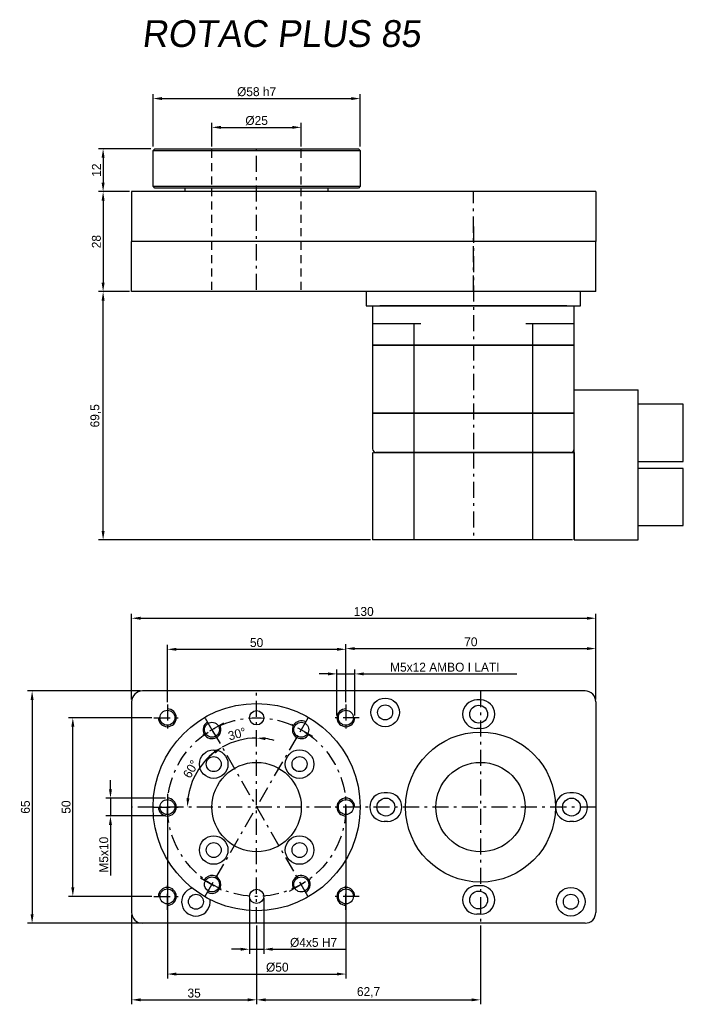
# Model space of a CAD drawing. Extents: x 1096 to 1282, y 499 to 775.
import ezdxf

# ---------------------------------------------------------------- set-up
doc = ezdxf.new("R2010")
doc.units = 0
doc.header["$LTSCALE"] = 0.75
doc.linetypes.add('PL2', pattern=[11, 6, -2, 1, -2])
doc.linetypes.add('TR2', pattern=[5, 3, -2])
doc.layers.get('0').update_dxf_attribs({"linetype": 'CONTINUOUS'})
doc.layers.get('DEFPOINTS').update_dxf_attribs({"linetype": 'CONTINUOUS'})
for name, color, linetype in [('ASSI', 241, 'PL2'), ('BORDO1', 7, 'CONTINUOUS'), ('QUOTE', 60, 'CONTINUOUS'), ('TRATTEGGI', 1, 'TR2'), ('VISIBILE__ISO_', 7, 'CONTINUOUS')]:
    doc.layers.add(name, color=color, linetype=linetype)
doc.styles.add('25TXT', font='txt', dxfattribs={"oblique": 7, "height": 2.5})
doc.dimstyles.get("Standard").update_dxf_attribs({"dimtxt": 0.18, "dimasz": 0.18, "dimexe": 0.18, "dimexo": 0.0625, "dimgap": 0.09, "dimtad": 0, "dimtih": 1, "dimtoh": 1, "dimdec": 4, "dimzin": 0, "dimdsep": 46, "dimtxsty": 'STANDARD', "dimcen": 0.09, "dimadec": 0, "dimazin": 0, "dimtfac": 1, "dimtdec": 4, "dimtofl": 0, "dimtmove": 0, "dimatfit": 3, "dimfxl": 1, "dimtolj": 1, "dimtzin": 0, "dimarcsym": 0})

# ---------------------------------------------------------------- blocks, each defined once
blk = doc.blocks.new('*D51')
at = {"layer": 'DEFPOINTS', "color": 0, "transparency": 16777216}
for p in [(1191.29, 752.79), (1133.29, 738.74), (1191.29, 738.74)]:
    blk.add_point(p, dxfattribs=at)
at = {"layer": 'QUOTE', "color": 0, "lineweight": -2, "transparency": 16777216}
for p, q in [((1133.29, 739.37), (1133.29, 754.04)), ((1135.79, 752.79), (1188.79, 752.79)), ((1191.29, 739.37), (1191.29, 754.04))]:
    blk.add_line(p, q, dxfattribs=at)
at = {"layer": 'QUOTE', "color": 0, "transparency": 16777216}
for points in [[(1135.79, 753.21), (1135.79, 752.37), (1133.29, 752.79)], [(1188.79, 753.21), (1188.79, 752.37), (1191.29, 752.79)]]:
    blk.add_solid(points, dxfattribs=at)
at = {"layer": 'QUOTE', "color": 0, "transparency": 16777216, "insert": (1162.29, 754.67), "char_height": 2.5, "attachment_point": 5}
blk.add_mtext('\\A1;%%c58 h7', dxfattribs=at)
blk = doc.blocks.new('*D52')
at = {"layer": 'DEFPOINTS', "color": 0, "transparency": 16777216}
for p in [(1133.29, 738.74), (1119.3, 726.74), (1127.29, 726.74)]:
    blk.add_point(p, dxfattribs=at)
at = {"layer": 'QUOTE', "color": 0, "lineweight": -2, "transparency": 16777216}
for p, q in [((1132.67, 738.74), (1118.05, 738.74)), ((1119.3, 736.24), (1119.3, 729.24)), ((1126.67, 726.74), (1118.05, 726.74))]:
    blk.add_line(p, q, dxfattribs=at)
at = {"layer": 'QUOTE', "color": 0, "transparency": 16777216}
for points in [[(1118.89, 736.24), (1119.72, 736.24), (1119.3, 738.74)], [(1118.89, 729.24), (1119.72, 729.24), (1119.3, 726.74)]]:
    blk.add_solid(points, dxfattribs=at)
at = {"layer": 'QUOTE', "color": 0, "transparency": 16777216, "insert": (1117.43, 732.74), "char_height": 2.5, "attachment_point": 5, "rotation": 90}
blk.add_mtext('\\A1;12', dxfattribs=at)
blk = doc.blocks.new('*D53')
at = {"layer": 'DEFPOINTS', "color": 0, "transparency": 16777216}
for p in [(1127.29, 726.74), (1119.3, 698.74), (1127.29, 698.74)]:
    blk.add_point(p, dxfattribs=at)
at = {"layer": 'QUOTE', "color": 0, "lineweight": -2, "transparency": 16777216}
for p, q in [((1126.67, 726.74), (1118.05, 726.74)), ((1119.3, 724.24), (1119.3, 701.24)), ((1126.67, 698.74), (1118.05, 698.74))]:
    blk.add_line(p, q, dxfattribs=at)
at = {"layer": 'QUOTE', "color": 0, "transparency": 16777216}
for points in [[(1118.89, 724.24), (1119.72, 724.24), (1119.3, 726.74)], [(1118.89, 701.24), (1119.72, 701.24), (1119.3, 698.74)]]:
    blk.add_solid(points, dxfattribs=at)
at = {"layer": 'QUOTE', "color": 0, "transparency": 16777216, "insert": (1117.43, 712.74), "char_height": 2.5, "attachment_point": 5, "rotation": 90}
blk.add_mtext('\\A1;28', dxfattribs=at)
blk = doc.blocks.new('*D57')
at = {"layer": 'DEFPOINTS', "color": 0, "transparency": 16777216}
for p in [(1137.29, 554.46), (1187.29, 554.46), (1187.29, 507.72)]:
    blk.add_point(p, dxfattribs=at)
at = {"layer": 'QUOTE', "color": 0, "lineweight": -2, "transparency": 16777216}
for p, q in [((1137.29, 553.84), (1137.29, 506.47)), ((1187.29, 553.84), (1187.29, 506.47)), ((1139.79, 507.72), (1184.79, 507.72))]:
    blk.add_line(p, q, dxfattribs=at)
at = {"layer": 'QUOTE', "color": 0, "transparency": 16777216}
for points in [[(1139.79, 508.14), (1139.79, 507.31), (1137.29, 507.72)], [(1184.79, 508.14), (1184.79, 507.31), (1187.29, 507.72)]]:
    blk.add_solid(points, dxfattribs=at)
at = {"layer": 'QUOTE', "color": 0, "transparency": 16777216, "insert": (1168.09, 509.6), "char_height": 2.5, "attachment_point": 5}
blk.add_mtext('\\A1;%%c50', dxfattribs=at)
blk = doc.blocks.new('*D58')
at = {"layer": 'DEFPOINTS', "color": 0, "transparency": 16777216}
for p in [(1110.82, 579.46), (1133.54, 579.46), (1133.54, 529.47)]:
    blk.add_point(p, dxfattribs=at)
at = {"layer": 'QUOTE', "color": 0, "lineweight": -2, "transparency": 16777216}
for p, q in [((1132.92, 579.46), (1109.57, 579.46)), ((1110.82, 531.97), (1110.82, 576.96)), ((1132.92, 529.47), (1109.57, 529.47))]:
    blk.add_line(p, q, dxfattribs=at)
at = {"layer": 'QUOTE', "color": 0, "transparency": 16777216}
for points in [[(1110.4, 576.96), (1111.24, 576.96), (1110.82, 579.46)], [(1110.4, 531.97), (1111.24, 531.97), (1110.82, 529.47)]]:
    blk.add_solid(points, dxfattribs=at)
at = {"layer": 'QUOTE', "color": 0, "transparency": 16777216, "insert": (1108.94, 554.46), "char_height": 2.5, "attachment_point": 5, "rotation": 90}
blk.add_mtext('\\A1;50', dxfattribs=at)
blk = doc.blocks.new('*D59')
at = {"layer": 'DEFPOINTS', "color": 0, "transparency": 16777216}
for p in [(1187.29, 598.62), (1137.3, 583.21), (1187.29, 583.21)]:
    blk.add_point(p, dxfattribs=at)
at = {"layer": 'QUOTE', "color": 0, "lineweight": -2, "transparency": 16777216}
for p, q in [((1137.3, 583.84), (1137.3, 599.87)), ((1139.8, 598.62), (1184.79, 598.62)), ((1187.29, 583.84), (1187.29, 599.87))]:
    blk.add_line(p, q, dxfattribs=at)
at = {"layer": 'QUOTE', "color": 0, "transparency": 16777216}
for points in [[(1139.8, 599.04), (1139.8, 598.21), (1137.3, 598.62)], [(1184.79, 599.04), (1184.79, 598.21), (1187.29, 598.62)]]:
    blk.add_solid(points, dxfattribs=at)
at = {"layer": 'QUOTE', "color": 0, "transparency": 16777216, "insert": (1162.29, 600.5), "char_height": 2.5, "attachment_point": 5}
blk.add_mtext('\\A1;50', dxfattribs=at)
blk = doc.blocks.new('*D60')
at = {"layer": 'DEFPOINTS', "color": 0, "transparency": 16777216}
for p in [(1257.29, 598.83), (1187.29, 583.21), (1257.29, 583.96)]:
    blk.add_point(p, dxfattribs=at)
at = {"layer": 'QUOTE', "color": 0, "lineweight": -2, "transparency": 16777216}
for p, q in [((1187.29, 583.84), (1187.29, 600.08)), ((1189.79, 598.83), (1254.79, 598.83)), ((1257.29, 584.59), (1257.29, 600.08))]:
    blk.add_line(p, q, dxfattribs=at)
at = {"layer": 'QUOTE', "color": 0, "transparency": 16777216}
for points in [[(1189.79, 599.25), (1189.79, 598.41), (1187.29, 598.83)], [(1254.79, 599.25), (1254.79, 598.41), (1257.29, 598.83)]]:
    blk.add_solid(points, dxfattribs=at)
at = {"layer": 'QUOTE', "color": 0, "transparency": 16777216, "insert": (1222.29, 600.71), "char_height": 2.5, "attachment_point": 5}
blk.add_mtext('\\A1;70', dxfattribs=at)
blk = doc.blocks.new('*D61')
at = {"layer": 'DEFPOINTS', "color": 0, "transparency": 16777216}
for p in [(1257.29, 607.32), (1127.29, 583.96), (1257.29, 583.96)]:
    blk.add_point(p, dxfattribs=at)
at = {"layer": 'QUOTE', "color": 0, "lineweight": -2, "transparency": 16777216}
for p, q in [((1127.29, 584.59), (1127.29, 608.57)), ((1129.79, 607.32), (1254.79, 607.32)), ((1257.29, 584.59), (1257.29, 608.57))]:
    blk.add_line(p, q, dxfattribs=at)
at = {"layer": 'QUOTE', "color": 0, "transparency": 16777216}
for points in [[(1129.79, 607.74), (1129.79, 606.9), (1127.29, 607.32)], [(1254.79, 607.74), (1254.79, 606.9), (1257.29, 607.32)]]:
    blk.add_solid(points, dxfattribs=at)
at = {"layer": 'QUOTE', "color": 0, "transparency": 16777216, "insert": (1192.29, 609.2), "char_height": 2.5, "attachment_point": 5}
blk.add_mtext('\\A1;130', dxfattribs=at)
blk = doc.blocks.new('*D62')
at = {"layer": 'DEFPOINTS', "color": 0, "transparency": 16777216}
for p in [(1174.79, 744.73), (1149.79, 738.74), (1174.79, 738.74)]:
    blk.add_point(p, dxfattribs=at)
at = {"layer": 'QUOTE', "color": 0, "lineweight": -2, "transparency": 16777216}
for p, q in [((1149.79, 739.37), (1149.79, 745.98)), ((1152.29, 744.73), (1172.29, 744.73)), ((1174.79, 739.37), (1174.79, 745.98))]:
    blk.add_line(p, q, dxfattribs=at)
at = {"layer": 'QUOTE', "color": 0, "transparency": 16777216}
for points in [[(1152.29, 745.15), (1152.29, 744.31), (1149.79, 744.73)], [(1172.29, 745.15), (1172.29, 744.31), (1174.79, 744.73)]]:
    blk.add_solid(points, dxfattribs=at)
at = {"layer": 'QUOTE', "color": 0, "transparency": 16777216, "insert": (1162.29, 746.61), "char_height": 2.5, "attachment_point": 5}
blk.add_mtext('\\A1;%%c25', dxfattribs=at)
blk = doc.blocks.new('*D63')
at = {"layer": 'DEFPOINTS', "color": 0, "transparency": 16777216}
for p in [(1127.29, 524.96), (1162.29, 521.96), (1162.29, 500.5)]:
    blk.add_point(p, dxfattribs=at)
at = {"layer": 'QUOTE', "color": 0, "lineweight": -2, "transparency": 16777216}
for p, q in [((1127.29, 524.34), (1127.29, 499.25)), ((1162.29, 521.34), (1162.29, 499.25)), ((1129.79, 500.5), (1159.79, 500.5))]:
    blk.add_line(p, q, dxfattribs=at)
at = {"layer": 'QUOTE', "color": 0, "transparency": 16777216}
for points in [[(1129.79, 500.92), (1129.79, 500.09), (1127.29, 500.5)], [(1159.79, 500.92), (1159.79, 500.09), (1162.29, 500.5)]]:
    blk.add_solid(points, dxfattribs=at)
at = {"layer": 'QUOTE', "color": 0, "transparency": 16777216, "insert": (1144.79, 502.38), "char_height": 2.5, "attachment_point": 5}
blk.add_mtext('\\A1;35', dxfattribs=at)
blk = doc.blocks.new('*D64')
at = {"layer": 'DEFPOINTS', "color": 0, "transparency": 16777216}
for p in [(1162.29, 521.96), (1224.99, 521.96), (1224.99, 500.5)]:
    blk.add_point(p, dxfattribs=at)
at = {"layer": 'QUOTE', "color": 0, "lineweight": -2, "transparency": 16777216}
for p, q in [((1162.29, 521.34), (1162.29, 499.25)), ((1224.99, 521.34), (1224.99, 499.25)), ((1164.79, 500.5), (1222.49, 500.5))]:
    blk.add_line(p, q, dxfattribs=at)
at = {"layer": 'QUOTE', "color": 0, "transparency": 16777216}
for points in [[(1164.79, 500.92), (1164.79, 500.09), (1162.29, 500.5)], [(1222.49, 500.92), (1222.49, 500.09), (1224.99, 500.5)]]:
    blk.add_solid(points, dxfattribs=at)
at = {"layer": 'QUOTE', "color": 0, "transparency": 16777216, "insert": (1193.64, 502.59), "char_height": 2.5, "attachment_point": 5}
blk.add_mtext('\\A1;62,7', dxfattribs=at)
blk = doc.blocks.new('*D65')
at = {"layer": 'DEFPOINTS', "color": 0, "transparency": 16777216}
for p in [(1130.29, 586.96), (1099.42, 521.96), (1132.15, 521.96)]:
    blk.add_point(p, dxfattribs=at)
at = {"layer": 'QUOTE', "color": 0, "lineweight": -2, "transparency": 16777216}
for p, q in [((1129.67, 586.96), (1098.17, 586.96)), ((1099.42, 584.46), (1099.42, 524.46)), ((1131.53, 521.96), (1098.17, 521.96))]:
    blk.add_line(p, q, dxfattribs=at)
at = {"layer": 'QUOTE', "color": 0, "transparency": 16777216}
for points in [[(1099, 584.46), (1099.84, 584.46), (1099.42, 586.96)], [(1099, 524.46), (1099.84, 524.46), (1099.42, 521.96)]]:
    blk.add_solid(points, dxfattribs=at)
at = {"layer": 'QUOTE', "color": 0, "transparency": 16777216, "insert": (1097.55, 554.46), "char_height": 2.5, "attachment_point": 5, "rotation": 90}
blk.add_mtext('\\A1;65', dxfattribs=at)
blk = doc.blocks.new('*D66')
at = {"layer": 'DEFPOINTS', "color": 0, "transparency": 16777216}
for p in [(1160.29, 529.46), (1164.29, 529.54), (1164.29, 514.67)]:
    blk.add_point(p, dxfattribs=at)
at = {"layer": 'QUOTE', "color": 0, "lineweight": -2, "transparency": 16777216}
for p, q in [((1160.29, 528.84), (1160.29, 513.42)), ((1164.29, 528.92), (1164.29, 513.42)), ((1157.79, 514.67), (1155.29, 514.67)), ((1160.29, 514.67), (1164.29, 514.67)), ((1166.79, 514.67), (1187.21, 514.67))]:
    blk.add_line(p, q, dxfattribs=at)
at = {"layer": 'QUOTE', "color": 0, "transparency": 16777216}
for points in [[(1157.79, 515.09), (1157.79, 514.25), (1160.29, 514.67)], [(1166.79, 515.09), (1166.79, 514.25), (1164.29, 514.67)]]:
    blk.add_solid(points, dxfattribs=at)
at = {"layer": 'QUOTE', "color": 0, "transparency": 16777216, "insert": (1178.25, 516.54), "char_height": 2.5, "attachment_point": 5}
blk.add_mtext('\\A1;%%c4x5 H7', dxfattribs=at)
blk = doc.blocks.new('*D67')
at = {"layer": 'DEFPOINTS', "color": 0, "transparency": 16777216}
for p in [(1137.42, 556.96), (1121.36, 551.97), (1137.42, 551.97)]:
    blk.add_point(p, dxfattribs=at)
at = {"layer": 'QUOTE', "color": 0, "lineweight": -2, "transparency": 16777216}
for p, q in [((1121.36, 559.46), (1121.36, 561.96)), ((1136.79, 556.96), (1120.11, 556.96)), ((1121.36, 556.96), (1121.36, 551.97)), ((1136.79, 551.97), (1120.11, 551.97)), ((1121.36, 549.47), (1121.36, 535.3))]:
    blk.add_line(p, q, dxfattribs=at)
at = {"layer": 'QUOTE', "color": 0, "transparency": 16777216}
for points in [[(1120.94, 559.46), (1121.78, 559.46), (1121.36, 556.96)], [(1120.94, 549.47), (1121.78, 549.47), (1121.36, 551.97)]]:
    blk.add_solid(points, dxfattribs=at)
at = {"layer": 'QUOTE', "color": 0, "transparency": 16777216, "insert": (1119.49, 541.13), "char_height": 2.5, "attachment_point": 5, "rotation": 90}
blk.add_mtext('\\A1;M5x10', dxfattribs=at)
blk = doc.blocks.new('*D68')
at = {"layer": 'DEFPOINTS', "color": 0, "transparency": 16777216}
for p in [(1149.79, 576.11), (1147.45, 566.92), (1127.29, 554.46), (1257.29, 554.46), (1174.79, 532.81)]:
    blk.add_point(p, dxfattribs=at)
at = {"layer": 'QUOTE', "color": 0, "lineweight": -2, "transparency": 16777216}
blk.add_arc((1162.29, 554.46), 19.38, 127.3965, 172.6035, dxfattribs=at)
at = {"layer": 'QUOTE', "color": 0, "transparency": 16777216}
for points in [[(1150.29, 570.2), (1150.76, 569.51), (1152.6, 571.24)], [(1143.49, 556.93), (1142.66, 556.98), (1142.91, 554.46)]]:
    blk.add_solid(points, dxfattribs=at)
at = {"layer": 'QUOTE', "color": 0, "transparency": 16777216, "insert": (1143.89, 565.09), "char_height": 2.5, "attachment_point": 5, "rotation": 60}
blk.add_mtext('\\A1;60°', dxfattribs=at)
blk = doc.blocks.new('*D69')
at = {"layer": 'DEFPOINTS', "color": 0, "transparency": 16777216}
for p in [(1162.29, 586.96), (1149.79, 576.11), (1158.94, 573.48), (1174.79, 532.81), (1162.29, 521.96)]:
    blk.add_point(p, dxfattribs=at)
at = {"layer": 'QUOTE', "color": 0, "lineweight": -2, "transparency": 16777216}
for start, end in [(90, 120), (75.1577, 82.5789), (127.4211, 134.8423)]:
    blk.add_arc((1162.29, 554.46), 19.32, start, end, dxfattribs=at)
at = {"layer": 'QUOTE', "color": 0, "transparency": 16777216}
for points in [[(1164.76, 573.2), (1164.82, 574.03), (1162.29, 573.78)], [(1150.33, 570.15), (1150.79, 569.46), (1152.64, 571.19)]]:
    blk.add_solid(points, dxfattribs=at)
at = {"layer": 'QUOTE', "color": 0, "transparency": 16777216, "insert": (1156.81, 574.93), "char_height": 2.5, "attachment_point": 5, "rotation": 15}
blk.add_mtext('\\A1;30°', dxfattribs=at)
blk = doc.blocks.new('*D71')
at = {"layer": 'DEFPOINTS', "color": 0, "transparency": 16777216}
for p in [(1189.79, 591.74), (1184.79, 579.46), (1189.79, 579.46)]:
    blk.add_point(p, dxfattribs=at)
at = {"layer": 'QUOTE', "color": 0, "lineweight": -2, "transparency": 16777216}
for p, q in [((1184.79, 580.09), (1184.79, 592.99)), ((1189.79, 580.09), (1189.79, 592.99)), ((1182.29, 591.74), (1179.79, 591.74)), ((1184.79, 591.74), (1189.79, 591.74)), ((1192.29, 591.74), (1235.21, 591.74))]:
    blk.add_line(p, q, dxfattribs=at)
at = {"layer": 'QUOTE', "color": 0, "transparency": 16777216}
for points in [[(1182.29, 592.16), (1182.29, 591.32), (1184.79, 591.74)], [(1192.29, 592.16), (1192.29, 591.32), (1189.79, 591.74)]]:
    blk.add_solid(points, dxfattribs=at)
at = {"layer": 'QUOTE', "color": 0, "transparency": 16777216, "insert": (1215, 593.61), "char_height": 2.5, "attachment_point": 5}
blk.add_mtext('\\A1;M5x12 AMBO I LATI', dxfattribs=at)
blk = doc.blocks.new('*D73')
at = {"layer": 'DEFPOINTS', "color": 0, "transparency": 16777216}
for p in [(1119.3, 698.74), (1127.29, 698.74), (1194.79, 629.24)]:
    blk.add_point(p, dxfattribs=at)
at = {"layer": 'QUOTE', "color": 0, "lineweight": -2, "transparency": 16777216}
for p, q in [((1126.67, 698.74), (1118.05, 698.74)), ((1119.3, 631.74), (1119.3, 696.24)), ((1194.17, 629.24), (1118.05, 629.24))]:
    blk.add_line(p, q, dxfattribs=at)
at = {"layer": 'QUOTE', "color": 0, "transparency": 16777216}
for points in [[(1118.89, 696.24), (1119.72, 696.24), (1119.3, 698.74)], [(1118.89, 631.74), (1119.72, 631.74), (1119.3, 629.24)]]:
    blk.add_solid(points, dxfattribs=at)
at = {"layer": 'QUOTE', "color": 0, "transparency": 16777216, "insert": (1117.22, 663.99), "char_height": 2.5, "attachment_point": 5, "rotation": 90}
blk.add_mtext('\\A1;69,5', dxfattribs=at)

msp = doc.modelspace()

# ---------------------------------------------------------------- linework, layer by layer
at = {"color": 0}
for p, q in [((1133.793, 738.743), (1133.293, 738.243)), ((1133.793, 738.743), (1190.793, 738.743)), ((1190.793, 738.743), (1191.293, 738.243)), ((1133.293, 728.243), (1133.293, 738.243)), ((1133.293, 738.243), (1191.293, 738.243)), ((1191.293, 738.243), (1191.293, 728.243)), ((1133.793, 727.743), (1133.293, 728.243)), ((1133.293, 728.243), (1191.293, 728.243)), ((1190.793, 727.743), (1133.793, 727.743)), ((1142.293, 726.743), (1142.293, 727.743)), ((1182.293, 726.743), (1182.293, 727.743)), ((1191.293, 728.243), (1190.793, 727.743)), ((1257.293, 726.743), (1127.293, 726.743)), ((1127.293, 726.743), (1127.293, 712.743)), ((1257.293, 726.743), (1257.293, 712.743)), ((1257.293, 712.743), (1127.293, 712.743)), ((1127.293, 698.743), (1127.293, 712.743)), ((1257.293, 712.743), (1127.293, 712.743)), ((1257.293, 698.743), (1257.293, 712.743)), ((1257.293, 698.743), (1127.293, 698.743)), ((1252.993, 698.743), (1192.993, 698.743)), ((1192.993, 698.743), (1192.993, 694.743)), ((1252.993, 694.743), (1252.993, 698.743)), ((1192.993, 694.743), (1252.993, 694.743)), ((1251.193, 629.243), (1251.193, 671.243)), ((1251.193, 671.243), (1269.193, 671.243)), ((1269.193, 629.243), (1269.193, 671.243)), ((1281.793, 667.243), (1269.193, 667.243)), ((1281.793, 651.243), (1281.793, 667.243)), ((1269.193, 651.243), (1281.793, 651.243)), ((1281.793, 649.243), (1269.193, 649.243)), ((1281.793, 633.243), (1281.793, 649.243)), ((1269.193, 633.243), (1281.793, 633.243)), ((1251.193, 629.243), (1269.193, 629.243)), ((1254.293, 586.962), (1130.293, 586.962)), ((1224.993, 584.462), (1223.993, 584.462)), ((1127.293, 583.962), (1127.293, 524.962)), ((1257.293, 583.962), (1257.293, 524.962)), ((1224.993, 576.462), (1223.993, 576.462)), ((1198.993, 558.462), (1197.993, 558.462)), ((1250.993, 558.462), (1249.993, 558.462)), ((1198.993, 550.462), (1197.993, 550.462)), ((1250.993, 550.462), (1249.993, 550.462)), ((1224.993, 532.462), (1223.993, 532.462)), ((1224.993, 524.462), (1223.993, 524.462)), ((1254.293, 521.962), (1130.293, 521.962))]:
    msp.add_line(p, q, dxfattribs=at)
for centre, radius in [((1198.293, 580.962), 4), ((1162.293, 554.462), 29), ((1137.297, 579.462), 2.1), ((1187.289, 579.462), 2.1), ((1198.293, 580.962), 2.1), ((1224.493, 580.462), 2.5), ((1162.293, 579.462), 2), ((1149.793, 576.113), 2.1), ((1174.793, 576.113), 2.1), ((1224.993, 554.462), 21), ((1150.273, 566.483), 4), ((1150.273, 566.483), 2.1), ((1174.314, 566.483), 4), ((1174.314, 566.483), 2.1), ((1162.293, 554.462), 12.5), ((1198.493, 554.462), 2.5), ((1250.493, 554.462), 2.5), ((1137.293, 554.462), 2.1), ((1187.293, 554.462), 2.1), ((1150.273, 542.441), 4), ((1174.314, 542.441), 4), ((1150.273, 542.441), 2.1), ((1174.314, 542.441), 2.1), ((1149.793, 532.811), 2.1), ((1174.793, 532.811), 2.1), ((1250.293, 527.962), 4), ((1137.293, 529.466), 2.1), ((1145.293, 527.962), 2.1), ((1162.293, 529.462), 2), ((1187.289, 529.462), 2.1), ((1224.493, 528.462), 2.5), ((1250.293, 527.962), 2.1)]:
    msp.add_circle(centre, radius, dxfattribs=at)
for centre, radius, start, end in [((1130.293, 583.962), 3, 90, 180), ((1223.993, 580.462), 4, 90, 270), ((1224.993, 580.462), 4, 270, 90), ((1254.293, 583.962), 3, 0, 90), ((1197.993, 554.462), 4, 90, 270), ((1198.993, 554.462), 4, 270, 90), ((1249.993, 554.462), 4, 90, 270), ((1250.993, 554.462), 4, 270, 90), ((1223.993, 528.462), 4, 90, 270), ((1224.993, 528.462), 4, 270, 90), ((1145.293, 527.962), 4, 106.01538, 8.62351), ((1130.293, 524.962), 3, 180, 270), ((1254.293, 524.962), 3, 270, 0)]:
    msp.add_arc(centre, radius, start, end, dxfattribs=at)
at = {"layer": 'ASSI', "color": 0}
for p, q in [((1162.293, 699.243), (1162.293, 738.743)), ((1222.993, 698.743), (1222.993, 726.743)), ((1222.993, 716.943), (1222.993, 653.743)), ((1222.993, 653.743), (1222.993, 629.243)), ((1162.293, 521.962), (1162.293, 586.962)), ((1224.993, 586.962), (1224.993, 521.962)), ((1137.297, 583.212), (1137.297, 575.712)), ((1187.289, 583.212), (1187.289, 575.712)), ((1133.547, 579.462), (1141.047, 579.462)), ((1147.918, 579.36), (1151.668, 572.865)), ((1176.668, 579.36), (1172.918, 572.865)), ((1191.039, 579.462), (1183.539, 579.462)), ((1153.041, 577.988), (1146.546, 574.238)), ((1149.793, 576.113), (1174.793, 532.811)), ((1150.843, 534.63), (1174.793, 576.113)), ((1178.041, 574.238), (1171.546, 577.988)), ((1137.293, 558.212), (1137.293, 550.712)), ((1187.293, 550.712), (1187.293, 558.212)), ((1257.293, 554.462), (1127.293, 554.462)), ((1133.543, 554.462), (1141.043, 554.462)), ((1191.043, 554.462), (1183.543, 554.462)), ((1147.918, 529.564), (1151.668, 536.059)), ((1176.668, 529.564), (1172.918, 536.059)), ((1137.293, 525.716), (1137.293, 533.216)), ((1146.546, 534.686), (1153.041, 530.936)), ((1171.546, 530.936), (1178.041, 534.686)), ((1187.289, 525.712), (1187.289, 533.212)), ((1133.543, 529.466), (1141.043, 529.466)), ((1191.039, 529.462), (1183.539, 529.462))]:
    msp.add_line(p, q, dxfattribs=at)
msp.add_circle((1162.293, 554.462), 25, dxfattribs=at)
at = {"layer": 'BORDO1', "color": 0}
msp.add_circle((1224.993, 554.462), 12.5, dxfattribs=at)
at = {"layer": 'TRATTEGGI', "color": 0}
for p, q in [((1149.793, 728.743), (1149.793, 738.743)), ((1174.793, 728.743), (1174.793, 738.743)), ((1149.793, 699.243), (1149.793, 728.743)), ((1174.793, 699.243), (1174.793, 728.743))]:
    msp.add_line(p, q, dxfattribs=at)
at = {"layer": 'TRATTEGGI', "color": 0, "linetype": 'Continuous'}
for centre, start, end in [((1137.297, 579.462), 180, 90), ((1187.289, 579.462), 90, 0), ((1149.793, 576.113), 120, 30), ((1174.793, 576.113), 60, 330), ((1137.293, 554.462), 180, 90), ((1187.293, 554.462), 0, 270), ((1149.793, 532.811), 240, 150), ((1174.793, 532.811), 300, 210), ((1137.293, 529.466), 270, 180), ((1187.289, 529.462), 0, 270)]:
    msp.add_arc(centre, 2.5, start, end, dxfattribs=at)
at = {"layer": 'VISIBILE__ISO_', "color": 0}
for p, q in [((1194.793, 694.743), (1196.793, 694.743)), ((1194.793, 694.743), (1194.793, 689.743)), ((1249.193, 694.743), (1196.793, 694.743)), ((1249.193, 694.743), (1251.193, 694.743)), ((1251.193, 689.743), (1251.193, 694.743)), ((1196.793, 689.743), (1194.793, 689.743)), ((1194.793, 689.743), (1194.793, 683.743)), ((1208.293, 689.743), (1196.793, 689.743)), ((1206.293, 689.743), (1206.293, 683.743)), ((1249.193, 689.743), (1237.693, 689.743)), ((1239.693, 683.743), (1239.693, 689.743)), ((1251.193, 689.743), (1249.193, 689.743)), ((1251.193, 683.743), (1251.193, 689.743)), ((1194.793, 683.743), (1194.793, 664.743)), ((1196.793, 683.743), (1194.793, 683.743)), ((1194.793, 683.743), (1196.793, 683.743)), ((1199.423, 683.743), (1196.793, 683.743)), ((1196.793, 683.743), (1199.423, 683.743)), ((1206.293, 683.743), (1199.423, 683.743)), ((1199.423, 683.743), (1206.293, 683.743)), ((1206.293, 683.743), (1206.293, 664.743)), ((1208.293, 683.743), (1206.293, 683.743)), ((1206.293, 683.743), (1208.293, 683.743)), ((1208.293, 683.743), (1237.693, 683.743)), ((1237.693, 683.743), (1208.293, 683.743)), ((1239.693, 683.743), (1237.693, 683.743)), ((1237.693, 683.743), (1239.693, 683.743)), ((1239.693, 664.743), (1239.693, 683.743)), ((1246.563, 683.743), (1239.693, 683.743)), ((1239.693, 683.743), (1246.563, 683.743)), ((1249.193, 683.743), (1246.563, 683.743)), ((1246.563, 683.743), (1249.193, 683.743)), ((1251.193, 683.743), (1249.193, 683.743)), ((1249.193, 683.743), (1251.193, 683.743)), ((1251.193, 664.743), (1251.193, 683.743)), ((1196.793, 664.743), (1194.793, 664.743)), ((1194.793, 664.743), (1196.793, 664.743)), ((1194.793, 664.743), (1194.793, 654.743)), ((1199.423, 664.743), (1196.793, 664.743)), ((1196.793, 664.743), (1199.423, 664.743)), ((1206.293, 664.743), (1199.423, 664.743)), ((1199.423, 664.743), (1206.293, 664.743)), ((1208.293, 664.743), (1206.293, 664.743)), ((1206.293, 664.743), (1208.293, 664.743)), ((1206.293, 664.743), (1206.293, 629.243)), ((1208.293, 664.743), (1237.693, 664.743)), ((1237.693, 664.743), (1208.293, 664.743)), ((1239.693, 664.743), (1237.693, 664.743)), ((1237.693, 664.743), (1239.693, 664.743)), ((1246.563, 664.743), (1239.693, 664.743)), ((1239.693, 664.743), (1246.563, 664.743)), ((1239.693, 629.243), (1239.693, 664.743)), ((1249.193, 664.743), (1246.563, 664.743)), ((1246.563, 664.743), (1249.193, 664.743)), ((1251.193, 664.743), (1249.193, 664.743)), ((1249.193, 664.743), (1251.193, 664.743)), ((1251.193, 654.743), (1251.193, 664.743)), ((1194.793, 653.743), (1194.793, 629.243)), ((1194.993, 653.743), (1250.993, 653.743)), ((1195.393, 653.743), (1195.293, 653.643)), ((1250.193, 653.743), (1195.793, 653.743)), ((1196.993, 653.743), (1197.368, 653.743)), ((1197.368, 653.743), (1198.121, 653.743)), ((1200.725, 653.743), (1198.121, 653.743)), ((1200.725, 653.743), (1202.619, 653.743)), ((1202.619, 653.743), (1206.993, 653.743)), ((1206.993, 653.743), (1238.993, 653.743)), ((1238.993, 653.743), (1243.368, 653.743)), ((1243.368, 653.743), (1245.261, 653.743)), ((1247.865, 653.743), (1245.261, 653.743)), ((1247.865, 653.743), (1248.619, 653.743)), ((1248.619, 653.743), (1248.993, 653.743)), ((1251.193, 653.743), (1251.193, 629.243)), ((1250.793, 629.243), (1194.793, 629.243))]:
    msp.add_line(p, q, dxfattribs=at)
for centre, start, end in [((1195.793, 654.743), 180, 270), ((1250.193, 654.743), 270, 0)]:
    msp.add_arc(centre, 1, start, end, dxfattribs=at)

# ---------------------------------------------------------------- texts
at = {"color": 0, "style": '25TXT', "oblique": 7}
msp.add_text('ROTAC PLUS 85', height=7.5, dxfattribs=at).set_placement((1130.099, 767.235))

# ---------------------------------------------------------------- dimensions: what is measured, and where the dimension line sits
at = {"layer": 'QUOTE', "color": 0}
for base, p1, p2, text, override, picture, middle in [((1191.293, 752.791), (1133.293, 738.743), (1191.293, 738.743), '%%c<> h7', {"dimtxt": 2.5, "dimasz": 2.5, "dimexe": 1.25, "dimexo": 0.625, "dimgap": 0.625, "dimtad": 1, "dimtih": 0, "dimtoh": 0, "dimdec": 2, "dimzin": 8, "dimlunit": 6, "dimcen": 2.5, "dimtofl": 1}, '*D51', (1162.293, 752.791)), ((1187.293, 507.724), (1137.293, 554.462), (1187.293, 554.462), '%%c<>', {"dimtxt": 2.5, "dimasz": 2.5, "dimexe": 1.25, "dimexo": 0.625, "dimgap": 0.625, "dimtad": 1, "dimtih": 0, "dimtoh": 0, "dimdec": 1, "dimzin": 8, "dimlunit": 6, "dimcen": 2.5, "dimtofl": 1}, '*D57', (1168.092, 507.724))]:
    dim = msp.add_linear_dim(base=base, p1=p1, p2=p2, text=text, dimstyle='STANDARD', override=override, dxfattribs=at)
    dim.commit()
    dim.dimension.update_dxf_attribs({"geometry": picture, "text_midpoint": middle, "dimtype": 160})
for base, p1, p2, text, picture, middle in [((1174.793, 744.731), (1149.793, 738.743), (1174.793, 738.743), '%%c<>', '*D62', (1162.293, 746.606)), ((1189.789, 591.738), (1184.789, 579.462), (1189.789, 579.462), 'M<>x12 AMBO I LATI', '*D71', (1214.998, 593.613)), ((1164.292, 514.669), (1160.293, 529.462), (1164.292, 529.542), '%%c<>x5 H7', '*D66', (1178.25, 516.544))]:
    dim = msp.add_linear_dim(base=base, p1=p1, p2=p2, text=text, dimstyle='STANDARD', override={"dimtxt": 2.5, "dimasz": 2.5, "dimexe": 1.25, "dimexo": 0.625, "dimgap": 0.625, "dimtad": 1, "dimtih": 0, "dimtoh": 0, "dimdec": 1, "dimzin": 8, "dimlunit": 6, "dimcen": 2.5, "dimtofl": 1}, dxfattribs=at)
    dim.commit()
    dim.dimension.update_dxf_attribs({"geometry": picture, "text_midpoint": middle})
for base, p1, p2, override, picture, middle in [((1119.302, 726.743), (1133.293, 738.743), (1127.293, 726.743), {"dimtxt": 2.5, "dimasz": 2.5, "dimexe": 1.25, "dimexo": 0.625, "dimgap": 0.625, "dimtad": 1, "dimtih": 0, "dimtoh": 0, "dimdec": 2, "dimzin": 8, "dimlunit": 6, "dimcen": 2.5, "dimtofl": 1}, '*D52', (1117.427, 732.743)), ((1119.302, 698.743), (1127.293, 726.743), (1127.293, 698.743), {"dimtxt": 2.5, "dimasz": 2.5, "dimexe": 1.25, "dimexo": 0.625, "dimgap": 0.625, "dimtad": 1, "dimtih": 0, "dimtoh": 0, "dimdec": 1, "dimzin": 8, "dimlunit": 6, "dimcen": 2.5, "dimtofl": 1}, '*D53', (1117.427, 712.743)), ((1119.302, 698.743), (1194.793, 629.243), (1127.293, 698.743), {"dimtxt": 2.5, "dimasz": 2.5, "dimexe": 1.25, "dimexo": 0.625, "dimgap": 0.625, "dimtad": 1, "dimtih": 0, "dimtoh": 0, "dimdec": 1, "dimzin": 8, "dimlunit": 6, "dimcen": 2.5, "dimtofl": 1}, '*D73', (1117.219, 663.993)), ((1099.421, 521.962), (1130.293, 586.962), (1132.151, 521.962), {"dimtxt": 2.5, "dimasz": 2.5, "dimexe": 1.25, "dimexo": 0.625, "dimgap": 0.625, "dimtad": 1, "dimtih": 0, "dimtoh": 0, "dimdec": 1, "dimzin": 8, "dimlunit": 6, "dimcen": 2.5, "dimtofl": 1}, '*D65', (1097.546, 554.462)), ((1110.82, 579.462), (1133.543, 529.466), (1133.543, 579.462), {"dimtxt": 2.5, "dimasz": 2.5, "dimexe": 1.25, "dimexo": 0.625, "dimgap": 0.625, "dimtad": 1, "dimtih": 0, "dimtoh": 0, "dimdec": 1, "dimzin": 8, "dimlunit": 6, "dimcen": 2.5, "dimtofl": 1}, '*D58', (1108.945, 554.464))]:
    dim = msp.add_linear_dim(base=base, p1=p1, p2=p2, angle=90, dimstyle='STANDARD', override=override, dxfattribs=at)
    dim.commit()
    dim.dimension.update_dxf_attribs({"geometry": picture, "text_midpoint": middle})
for base, p1, p2, picture, middle in [((1257.293, 607.321), (1127.293, 583.962), (1257.293, 583.962), '*D61', (1192.293, 609.196)), ((1187.289, 598.623), (1137.297, 583.212), (1187.289, 583.212), '*D59', (1162.293, 600.498)), ((1257.293, 598.831), (1187.289, 583.212), (1257.293, 583.962), '*D60', (1222.291, 600.706)), ((1162.293, 500.503), (1127.293, 524.962), (1162.293, 521.962), '*D63', (1144.793, 502.378)), ((1224.993, 500.503), (1162.293, 521.962), (1224.993, 521.962), '*D64', (1193.643, 502.586))]:
    dim = msp.add_linear_dim(base=base, p1=p1, p2=p2, dimstyle='STANDARD', override={"dimtxt": 2.5, "dimasz": 2.5, "dimexe": 1.25, "dimexo": 0.625, "dimgap": 0.625, "dimtad": 1, "dimtih": 0, "dimtoh": 0, "dimdec": 1, "dimzin": 8, "dimlunit": 6, "dimcen": 2.5, "dimtofl": 1}, dxfattribs=at)
    dim.commit()
    dim.dimension.update_dxf_attribs({"geometry": picture, "text_midpoint": middle})
for base, line1, line2, picture, middle in [((1158.939, 573.484), ((1149.793, 576.113), (1174.793, 532.811)), ((1162.293, 521.962), (1162.293, 586.962)), '*D69', (1156.809, 574.93)), ((1147.448, 566.919), ((1257.293, 554.462), (1127.293, 554.462)), ((1149.793, 576.113), (1174.793, 532.811)), '*D68', (1143.887, 565.089))]:
    dim = msp.add_angular_dim_2l(base=base, line1=line1, line2=line2, dimstyle='STANDARD', override={"dimtxt": 2.5, "dimasz": 2.5, "dimexe": 1.25, "dimexo": 0.625, "dimgap": 0.625, "dimtad": 1, "dimtih": 0, "dimtoh": 0, "dimdec": 1, "dimzin": 8, "dimlunit": 6, "dimcen": 2.5, "dimtofl": 1}, dxfattribs=at)
    dim.commit()
    dim.dimension.update_dxf_attribs({"geometry": picture, "text_midpoint": middle})
dim = msp.add_linear_dim(base=(1121.362, 551.965), p1=(1137.418, 556.959), p2=(1137.418, 551.965), angle=90, text='M<>x10', dimstyle='STANDARD', override={"dimtxt": 2.5, "dimasz": 2.5, "dimexe": 1.25, "dimexo": 0.625, "dimgap": 0.625, "dimtad": 1, "dimtih": 0, "dimtoh": 0, "dimdec": 1, "dimzin": 8, "dimlunit": 6, "dimcen": 2.5, "dimtofl": 1}, dxfattribs=at)
dim.commit()
dim.dimension.update_dxf_attribs({"geometry": '*D67', "text_midpoint": (1119.487, 541.132)})

doc.saveas('drawing.dxf')
